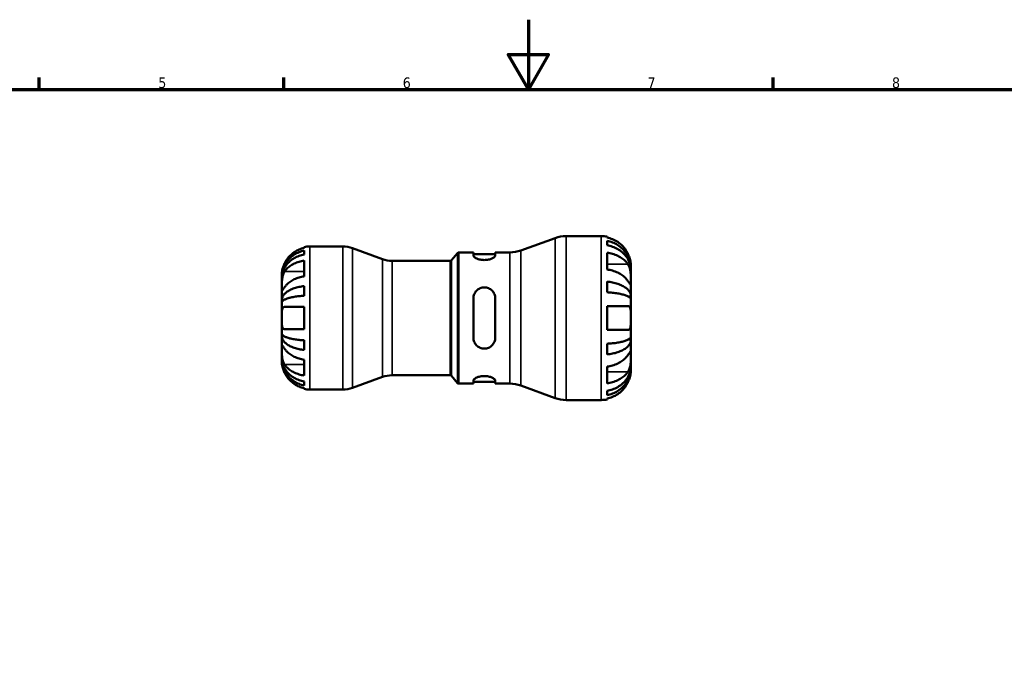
# Model space of a CAD drawing. Header units: millimetres. Extents: x 0 to 905, y -151 to 594.
# Tile 6 of 11: x 275 to 557, y 405 to 594. Entities that reach past the tile are written whole.
import ezdxf

# ---------------------------------------------------------------- set-up
doc = ezdxf.new("R2010")
doc.units = ezdxf.units.MM
for name, color, linetype, lineweight in [('Border (ANSI)', 7, 'Continuous', 70), ('Visible (ANSI)', 7, 'Continuous', 50), ('Visible Narrow (ANSI)', 7, 'Continuous', 35)]:
    doc.layers.add(name, color=color, linetype=linetype, lineweight=lineweight)
doc.styles.add('Note Text (ANSI)', font='tahoma.ttf')

# ---------------------------------------------------------------- blocks, each defined once
blk = doc.blocks.new('Borders Default Border')
at = {"layer": 'Border (ANSI)'}
for p, q in [((280.33, 574), (280.33, 577.45)), ((350.42, 574), (350.42, 577.45)), ((490.58, 574), (490.58, 577.45))]:
    blk.add_line(p, q, dxfattribs=at)
at = {"layer": 'Border (ANSI)', "flags": 128}
for points in [[(420.5, 594), (420.5, 574), (414.73, 584), (426.27, 584), (420.5, 574)], [(20, 20), (20, 574), (821, 574), (821, 20), (20, 20)]]:
    blk.add_lwpolyline(points, dxfattribs=at)
at = {"layer": 'Border (ANSI)', "color": 230, "true_color": 0xff0080, "char_height": 3.05, "attachment_point": 7, "style": 'Note Text (ANSI)'}
for s, insert in [('5', (314.48, 574.34)), ('6', (384.49, 574.34)), ('7', (454.6, 574.4)), ('8', (524.63, 574.33))]:
    blk.add_mtext(s, dxfattribs=dict(at, insert=insert))

msp = doc.modelspace()

# ---------------------------------------------------------------- linework, layer by layer
at = {"layer": 'Visible (ANSI)'}
for p, q in [((418.328, 527.855), (428.126, 531.421)), ((431.341, 531.988), (441.344, 531.988)), ((443.044, 531.816), (443.044, 531.567)), ((443.044, 530.622), (443.044, 529.349)), ((356.244, 528.573), (356.244, 528.827)), ((356.244, 526.656), (356.244, 527.8)), ((357.844, 528.988), (367.298, 528.988)), ((378.65, 525.383), (370.102, 528.494)), ((356.244, 520.428), (356.244, 524.953)), ((381.454, 524.888), (398.111, 524.888)), ((398.494, 525.067), (400.208, 527.11)), ((400.591, 527.288), (404.727, 527.288)), ((404.727, 527.288), (404.727, 526.422)), ((404.727, 526.818), (410.977, 526.818)), ((410.977, 527.288), (415.113, 527.288)), ((410.977, 526.422), (410.977, 527.288)), ((443.044, 527.212), (443.044, 522.403)), ((449.844, 522.53), (449.832, 522.53)), ((449.844, 522.53), (449.844, 523.488)), ((449.844, 522.147), (449.844, 522.53)), ((449.844, 519.095), (449.844, 522.147)), ((349.844, 520.184), (349.844, 520.988)), ((349.844, 519.878), (349.844, 520.184)), ((349.844, 520.184), (349.852, 520.184)), ((349.844, 517.327), (349.844, 519.878)), ((449.844, 514.687), (449.844, 519.095)), ((349.844, 513.639), (349.844, 517.327)), ((356.244, 514.869), (356.244, 517.631)), ((443.044, 518.929), (443.044, 515.856)), ((349.844, 512.9), (349.844, 513.639)), ((349.844, 513.639), (350.403, 513.639)), ((404.727, 514.128), (404.727, 502.848)), ((410.977, 502.848), (410.977, 514.128)), ((449.844, 514.687), (449.009, 514.687)), ((449.844, 513.763), (449.844, 514.687)), ((449.844, 508.488), (449.844, 513.763)), ((349.844, 508.488), (349.844, 512.9)), ((356.244, 505.288), (356.244, 511.688)), ((443.044, 511.888), (443.044, 505.088)), ((349.844, 504.077), (349.844, 508.488)), ((449.844, 503.213), (449.844, 508.488)), ((349.844, 503.338), (349.844, 504.077)), ((349.844, 499.649), (349.844, 503.338)), ((349.844, 503.338), (350.403, 503.338)), ((356.244, 499.345), (356.244, 502.107)), ((449.844, 502.289), (449.009, 502.289)), ((449.844, 502.289), (449.844, 503.213)), ((449.844, 497.882), (449.844, 502.289)), ((349.844, 497.099), (349.844, 499.649)), ((443.044, 501.12), (443.044, 498.047)), ((349.844, 496.793), (349.844, 497.099)), ((349.844, 495.988), (349.844, 496.793)), ((349.844, 496.793), (349.852, 496.793)), ((356.244, 492.023), (356.244, 496.549)), ((449.844, 494.829), (449.844, 497.882)), ((443.044, 494.573), (443.044, 489.765)), ((449.844, 494.446), (449.832, 494.446)), ((449.844, 494.446), (449.844, 494.829)), ((449.844, 493.488), (449.844, 494.446)), ((378.65, 491.594), (370.102, 488.483)), ((381.454, 492.088), (398.111, 492.088)), ((398.494, 491.91), (400.208, 489.867)), ((356.244, 489.177), (356.244, 490.321)), ((356.244, 488.15), (356.244, 488.403)), ((357.844, 487.988), (367.298, 487.988)), ((400.591, 489.688), (404.727, 489.688)), ((404.727, 490.554), (404.727, 489.688)), ((404.727, 490.158), (410.977, 490.158)), ((410.977, 489.688), (410.977, 490.554)), ((410.977, 489.688), (415.113, 489.688)), ((418.328, 489.121), (428.126, 485.555)), ((443.044, 487.627), (443.044, 486.354)), ((443.044, 485.409), (443.044, 485.16)), ((431.341, 484.988), (441.344, 484.988))]:
    msp.add_line(p, q, dxfattribs=at)
for centre, radius, start, end in [((431.341, 522.588), 9.4, 90, 110), ((441.344, 523.488), 8.5, 78.46304, 90), ((357.844, 520.988), 8, 90, 101.53696), ((367.298, 520.788), 8.2, 70, 90), ((415.113, 536.688), 9.4, 270, 290), ((381.454, 533.088), 8.2, 250, 270), ((398.111, 525.388), 0.5, 270, 320), ((400.591, 526.788), 0.5, 90, 140), ((381.454, 483.888), 8.2, 90, 110), ((398.111, 491.588), 0.5, 40, 90), ((357.844, 495.988), 8, 258.46304, 270), ((367.298, 496.188), 8.2, 270, 290), ((400.591, 490.188), 0.5, 220, 270), ((415.113, 480.288), 9.4, 70, 90), ((431.341, 494.388), 9.4, 250, 270), ((441.344, 493.488), 8.5, 270, 281.53696)]:
    msp.add_arc(centre, radius, start, end, dxfattribs=at)
for points, knots in [([(448.991, 526.888), (448.822, 527.241), (448.622, 527.596), (448.079, 528.418), (447.708, 528.865), (446.964, 529.614), (446.524, 529.984), (445.574, 530.623), (445.065, 530.892), (444.113, 531.288), (443.585, 531.456), (443.044, 531.567)], [4.23093042, 4.23093042, 4.23093042, 4.23093042, 4.3428817, 4.3428817, 4.50193085, 4.50193085, 4.65940231, 4.65940231, 4.81687376, 4.81687376, 4.96885244, 4.96885244, 4.96885244, 4.96885244]), ([(443.044, 530.622), (443.589, 530.514), (444.122, 530.352), (445.078, 529.968), (445.587, 529.709), (446.538, 529.093), (446.979, 528.736), (447.721, 528.016), (448.09, 527.588), (448.726, 526.664), (448.994, 526.17), (449.396, 525.227), (449.568, 524.692), (449.792, 523.599), (449.844, 523.041), (449.844, 522.53)], [0.1612592, 0.1612592, 0.1612592, 0.1612592, 0.3143896, 0.3143896, 0.4717689, 0.4717689, 0.6291481, 0.6291481, 0.7868677, 0.7868677, 0.9445873, 0.9445873, 1.1029117, 1.1029117, 1.2612362, 1.2612362, 1.2612362, 1.2612362]), ([(349.844, 520.184), (349.844, 520.665), (349.892, 521.19), (350.103, 522.219), (350.265, 522.722), (350.644, 523.609), (350.895, 524.075), (351.494, 524.944), (351.841, 525.347), (352.54, 526.024), (352.955, 526.36), (353.85, 526.94), (354.329, 527.184), (355.229, 527.545), (355.73, 527.698), (356.244, 527.8)], [3.5727317, 3.5727317, 3.5727317, 3.5727317, 3.721745, 3.721745, 3.8707582, 3.8707582, 4.019183, 4.019183, 4.1676079, 4.1676079, 4.3157226, 4.3157226, 4.4638373, 4.4638373, 4.6079695, 4.6079695, 4.6079695, 4.6079695]), ([(356.244, 528.573), (355.736, 528.468), (355.24, 528.311), (354.345, 527.938), (353.866, 527.685), (352.972, 527.083), (352.558, 526.734), (351.857, 526.029), (351.508, 525.606), (351.001, 524.839), (350.817, 524.513), (350.661, 524.188)], [0.1517835, 0.1517835, 0.1517835, 0.1517835, 0.29453183, 0.29453183, 0.44272575, 0.44272575, 0.59091966, 0.59091966, 0.74090906, 0.74090906, 0.84386421, 0.84386421, 0.84386421, 0.84386421]), ([(449.844, 522.147), (449.844, 522.602), (449.792, 523.099), (449.568, 524.071), (449.396, 524.548), (448.994, 525.386), (448.726, 525.827), (448.09, 526.648), (447.721, 527.03), (446.979, 527.671), (446.538, 527.988), (445.587, 528.537), (445.078, 528.767), (444.122, 529.109), (443.589, 529.253), (443.044, 529.349)], [3.7932649, 3.7932649, 3.7932649, 3.7932649, 3.9515893, 3.9515893, 4.1099138, 4.1099138, 4.2676333, 4.2676333, 4.4253529, 4.4253529, 4.5827321, 4.5827321, 4.7401114, 4.7401114, 4.8932418, 4.8932418, 4.8932418, 4.8932418]), ([(356.244, 526.656), (355.73, 526.565), (355.229, 526.429), (354.329, 526.107), (353.85, 525.891), (352.955, 525.375), (352.54, 525.076), (351.841, 524.473), (351.494, 524.114), (350.895, 523.34), (350.644, 522.926), (350.265, 522.137), (350.103, 521.689), (349.892, 520.773), (349.844, 520.306), (349.844, 519.878)], [0.1517731, 0.1517731, 0.1517731, 0.1517731, 0.2959053, 0.2959053, 0.44402, 0.44402, 0.5921347, 0.5921347, 0.7405595, 0.7405595, 0.8889844, 0.8889844, 1.0379976, 1.0379976, 1.1870108, 1.1870108, 1.1870108, 1.1870108]), ([(350.661, 521.853), (350.814, 522.077), (350.993, 522.303), (351.492, 522.84), (351.838, 523.138), (352.535, 523.639), (352.951, 523.888), (353.847, 524.318), (354.328, 524.498), (355.229, 524.765), (355.73, 524.878), (356.244, 524.953)], [4.03221701, 4.03221701, 4.03221701, 4.03221701, 4.13285074, 4.13285074, 4.282082, 4.282082, 4.43105495, 4.43105495, 4.5800279, 4.5800279, 4.72427535, 4.72427535, 4.72427535, 4.72427535]), ([(410.977, 526.422), (410.977, 526.295), (410.895, 526.145), (410.565, 525.84), (410.317, 525.685), (409.76, 525.435), (409.418, 525.321), (408.661, 525.162), (408.246, 525.12), (407.458, 525.12), (407.043, 525.162), (406.286, 525.321), (405.944, 525.435), (405.387, 525.685), (405.139, 525.84), (404.809, 526.145), (404.727, 526.295), (404.727, 526.422)], [0.4777157, 0.4777157, 0.4777157, 0.4777157, 0.60452177, 0.60452177, 0.73132784, 0.73132784, 0.84943648, 0.84943648, 0.96754512, 0.96754512, 1.08565376, 1.08565376, 1.2037624, 1.2037624, 1.33056847, 1.33056847, 1.45737454, 1.45737454, 1.45737454, 1.45737454]), ([(443.044, 527.212), (443.585, 527.133), (444.113, 527.014), (445.065, 526.734), (445.574, 526.544), (446.524, 526.092), (446.964, 525.831), (447.708, 525.301), (448.079, 524.985), (448.622, 524.404), (448.822, 524.152), (448.991, 523.903)], [0.16126903, 0.16126903, 0.16126903, 0.16126903, 0.31324771, 0.31324771, 0.47071916, 0.47071916, 0.62819062, 0.62819062, 0.78723977, 0.78723977, 0.89919105, 0.89919105, 0.89919105, 0.89919105]), ([(449.844, 523.488), (449.844, 523.488), (449.844, 523.514), (449.842, 523.621), (449.841, 523.706), (449.825, 523.975), (449.808, 524.182), (449.736, 524.659), (449.685, 524.918), (449.561, 525.397), (449.5, 525.604), (449.357, 526.027), (449.276, 526.24), (449.125, 526.599), (449.059, 526.744), (448.991, 526.888)], [-2.34948691, -2.34948691, -2.34948691, -2.34948691, -2.27660007, -2.27660007, -2.19809806, -2.19809806, -2.08912241, -2.08912241, -1.98972633, -1.98972633, -1.9192317, -1.9192317, -1.84946774, -1.84946774, -1.80150587, -1.80150587, -1.80150587, -1.80150587]), ([(350.661, 524.188), (350.645, 524.155), (350.629, 524.121), (350.529, 523.907), (350.45, 523.724), (350.318, 523.389), (350.264, 523.237), (350.156, 522.914), (350.106, 522.745), (349.994, 522.316), (349.946, 522.072), (349.872, 521.594), (349.856, 521.382), (349.842, 521.072), (349.844, 520.988), (349.844, 520.988)], [-0.51941856, -0.51941856, -0.51941856, -0.51941856, -0.50814121, -0.50814121, -0.44746114, -0.44746114, -0.39689748, -0.39689748, -0.33842903, -0.33842903, -0.24344262, -0.24344262, -0.12683785, -0.12683785, 0, 0, 0, 0]), ([(349.844, 517.327), (349.844, 517.475), (349.844, 517.636), (349.845, 517.995), (349.846, 518.192), (349.857, 518.717), (349.871, 519.052), (349.932, 519.708), (349.978, 520.021), (350.09, 520.535), (350.146, 520.738), (350.277, 521.12), (350.35, 521.296), (350.503, 521.602), (350.58, 521.733), (350.661, 521.853)], [0, 0, 0, 0, 0.0626039, 0.0626039, 0.12946018, 0.12946018, 0.23227607, 0.23227607, 0.32766079, 0.32766079, 0.39439512, 0.39439512, 0.45981717, 0.45981717, 0.51643089, 0.51643089, 0.51643089, 0.51643089]), ([(448.991, 519.095), (448.822, 519.344), (448.622, 519.596), (448.079, 520.176), (447.708, 520.493), (446.964, 521.022), (446.524, 521.284), (445.574, 521.736), (445.065, 521.926), (444.113, 522.206), (443.585, 522.325), (443.044, 522.403)], [4.23093042, 4.23093042, 4.23093042, 4.23093042, 4.3428817, 4.3428817, 4.50193085, 4.50193085, 4.65940231, 4.65940231, 4.81687376, 4.81687376, 4.96885244, 4.96885244, 4.96885244, 4.96885244]), ([(448.991, 523.903), (449.057, 523.804), (449.121, 523.699), (449.272, 523.414), (449.354, 523.228), (449.499, 522.827), (449.56, 522.614), (449.684, 522.082), (449.735, 521.758), (449.814, 521.01), (449.83, 520.594), (449.846, 519.79), (449.844, 519.412), (449.844, 519.095)], [-0.54800492, -0.54800492, -0.54800492, -0.54800492, -0.50163795, -0.50163795, -0.43114733, -0.43114733, -0.36039477, -0.36039477, -0.2614819, -0.2614819, -0.13473535, -0.13473535, 0, 0, 0, 0]), ([(356.244, 520.428), (355.736, 520.353), (355.24, 520.242), (354.345, 519.978), (353.866, 519.8), (352.972, 519.374), (352.558, 519.128), (351.857, 518.629), (351.508, 518.33), (351.001, 517.788), (350.817, 517.556), (350.661, 517.327)], [0.1517835, 0.1517835, 0.1517835, 0.1517835, 0.29453183, 0.29453183, 0.44272575, 0.44272575, 0.59091966, 0.59091966, 0.74090906, 0.74090906, 0.84386421, 0.84386421, 0.84386421, 0.84386421]), ([(449.844, 519.095), (449.844, 518.935), (449.844, 518.792), (449.843, 518.534), (449.841, 518.423), (449.83, 518.201), (449.815, 518.123), (449.748, 518.086), (449.699, 518.119), (449.576, 518.259), (449.515, 518.339), (449.373, 518.535), (449.294, 518.649), (449.138, 518.876), (449.067, 518.982), (448.991, 519.095)], [0, 0, 0, 0, 0.06766865, 0.06766865, 0.13975333, 0.13975333, 0.24973655, 0.24973655, 0.35337236, 0.35337236, 0.42533732, 0.42533732, 0.49522496, 0.49522496, 0.54828965, 0.54828965, 0.54828965, 0.54828965]), ([(350.661, 517.327), (350.593, 517.228), (350.529, 517.133), (350.383, 516.922), (350.305, 516.811), (350.17, 516.627), (350.112, 516.552), (349.999, 516.423), (349.952, 516.386), (349.874, 516.395), (349.857, 516.477), (349.842, 516.792), (349.844, 517.028), (349.844, 517.327)], [-0.51605321, -0.51605321, -0.51605321, -0.51605321, -0.46927389, -0.46927389, -0.40272959, -0.40272959, -0.33754407, -0.33754407, -0.24860938, -0.24860938, -0.12674173, -0.12674173, 0, 0, 0, 0]), ([(349.844, 513.639), (349.844, 513.891), (349.892, 514.166), (350.103, 514.705), (350.264, 514.968), (350.642, 515.433), (350.893, 515.677), (351.491, 516.132), (351.838, 516.344), (352.536, 516.699), (352.951, 516.875), (353.847, 517.18), (354.326, 517.308), (355.227, 517.498), (355.73, 517.578), (356.244, 517.631)], [3.5727327, 3.5727327, 3.5727327, 3.5727327, 3.7216131, 3.7216131, 3.8704935, 3.8704935, 4.0187864, 4.0187864, 4.1670792, 4.1670792, 4.3153265, 4.3153265, 4.4635739, 4.4635739, 4.6079654, 4.6079654, 4.6079654, 4.6079654]), ([(404.727, 514.128), (404.727, 514.531), (404.809, 514.957), (405.139, 515.736), (405.387, 516.09), (405.944, 516.632), (406.286, 516.863), (407.043, 517.174), (407.458, 517.253), (407.852, 517.253), (408.254, 517.253), (408.677, 517.171), (409.446, 516.848), (409.791, 516.608), (410.34, 516.059), (410.579, 515.709), (410.898, 514.942), (410.977, 514.524), (410.977, 514.128)], [-0.48982942, -0.48982942, -0.48982942, -0.48982942, -0.36302335, -0.36302335, -0.23621728, -0.23621728, -0.11810864, -0.11810864, 0, 0, 0, 0.12056914, 0.12056914, 0.24113828, 0.24113828, 0.3654972, 0.3654972, 0.48985612, 0.48985612, 0.48985612, 0.48985612]), ([(443.044, 518.929), (443.589, 518.873), (444.122, 518.788), (445.078, 518.586), (445.587, 518.451), (446.538, 518.128), (446.979, 517.941), (447.721, 517.563), (448.09, 517.339), (448.726, 516.854), (448.994, 516.595), (449.396, 516.101), (449.568, 515.821), (449.792, 515.248), (449.844, 514.955), (449.844, 514.687)], [0.1612592, 0.1612592, 0.1612592, 0.1612592, 0.3143896, 0.3143896, 0.4717689, 0.4717689, 0.6291481, 0.6291481, 0.7868677, 0.7868677, 0.9445873, 0.9445873, 1.1029117, 1.1029117, 1.2612362, 1.2612362, 1.2612362, 1.2612362]), ([(356.244, 514.869), (355.73, 514.843), (355.227, 514.803), (354.326, 514.71), (353.847, 514.647), (352.951, 514.496), (352.536, 514.409), (351.838, 514.234), (351.491, 514.13), (350.893, 513.905), (350.642, 513.785), (350.264, 513.556), (350.103, 513.426), (349.892, 513.16), (349.844, 513.024), (349.844, 512.9)], [0.1517782, 0.1517782, 0.1517782, 0.1517782, 0.2961697, 0.2961697, 0.444417, 0.444417, 0.5926644, 0.5926644, 0.7409572, 0.7409572, 0.88925, 0.88925, 1.0381304, 1.0381304, 1.1870109, 1.1870109, 1.1870109, 1.1870109]), ([(449.844, 513.763), (449.844, 513.895), (449.792, 514.04), (449.568, 514.322), (449.396, 514.461), (448.994, 514.705), (448.726, 514.832), (448.09, 515.071), (447.721, 515.182), (446.979, 515.368), (446.538, 515.461), (445.587, 515.62), (445.078, 515.687), (444.122, 515.786), (443.589, 515.828), (443.044, 515.856)], [3.7932655, 3.7932655, 3.7932655, 3.7932655, 3.95159, 3.95159, 4.1099144, 4.1099144, 4.267634, 4.267634, 4.4253535, 4.4253535, 4.5827328, 4.5827328, 4.740112, 4.740112, 4.8932424, 4.8932424, 4.8932424, 4.8932424]), ([(349.844, 508.488), (349.844, 508.892), (349.842, 509.293), (349.854, 509.989), (349.866, 510.286), (349.924, 510.798), (349.968, 511.012), (350.08, 511.304), (350.135, 511.402), (350.266, 511.554), (350.339, 511.608), (350.495, 511.673), (350.575, 511.688), (350.661, 511.688)], [-2.21111993, -2.21111993, -2.21111993, -2.21111993, -2.0898399, -2.0898399, -1.98614814, -1.98614814, -1.88775858, -1.88775858, -1.81973063, -1.81973063, -1.75376732, -1.75376732, -1.69399568, -1.69399568, -1.69399568, -1.69399568]), ([(350.661, 511.688), (350.817, 511.688), (351.001, 511.688), (351.508, 511.688), (351.857, 511.688), (352.558, 511.688), (352.972, 511.688), (353.866, 511.688), (354.345, 511.688), (355.24, 511.688), (355.736, 511.688), (356.244, 511.688)], [4.03217579, 4.03217579, 4.03217579, 4.03217579, 4.13513094, 4.13513094, 4.28512034, 4.28512034, 4.43331426, 4.43331426, 4.58150818, 4.58150818, 4.72425651, 4.72425651, 4.72425651, 4.72425651]), ([(443.044, 511.888), (443.585, 511.888), (444.113, 511.888), (445.065, 511.888), (445.574, 511.888), (446.524, 511.888), (446.964, 511.888), (447.708, 511.888), (448.079, 511.888), (448.622, 511.888), (448.822, 511.888), (448.991, 511.888)], [0.16126903, 0.16126903, 0.16126903, 0.16126903, 0.31324771, 0.31324771, 0.47071916, 0.47071916, 0.62819062, 0.62819062, 0.78723977, 0.78723977, 0.89919105, 0.89919105, 0.89919105, 0.89919105]), ([(448.991, 511.888), (449.062, 511.888), (449.13, 511.878), (449.282, 511.829), (449.362, 511.78), (449.505, 511.638), (449.566, 511.545), (449.687, 511.271), (449.736, 511.074), (449.814, 510.54), (449.83, 510.185), (449.846, 509.382), (449.844, 508.937), (449.844, 508.488)], [-0.54830695, -0.54830695, -0.54830695, -0.54830695, -0.49851869, -0.49851869, -0.42907829, -0.42907829, -0.35832281, -0.35832281, -0.26144982, -0.26144982, -0.13474822, -0.13474822, 0, 0, 0, 0]), ([(350.661, 505.288), (350.596, 505.288), (350.533, 505.297), (350.387, 505.342), (350.308, 505.389), (350.171, 505.525), (350.113, 505.612), (349.999, 505.864), (349.952, 506.043), (349.874, 506.543), (349.857, 506.883), (349.842, 507.648), (349.844, 508.066), (349.844, 508.488)], [-0.5159245, -0.5159245, -0.5159245, -0.5159245, -0.47074715, -0.47074715, -0.40311077, -0.40311077, -0.33740557, -0.33740557, -0.24866964, -0.24866964, -0.12673966, -0.12673966, 0, 0, 0, 0]), ([(449.844, 508.488), (449.844, 508.245), (449.844, 508.003), (449.842, 507.51), (449.841, 507.262), (449.825, 506.698), (449.808, 506.398), (449.736, 505.9), (449.685, 505.699), (449.561, 505.424), (449.5, 505.332), (449.357, 505.192), (449.276, 505.144), (449.125, 505.097), (449.059, 505.088), (448.991, 505.088)], [-2.34948691, -2.34948691, -2.34948691, -2.34948691, -2.27660007, -2.27660007, -2.19809806, -2.19809806, -2.08912241, -2.08912241, -1.98972633, -1.98972633, -1.9192317, -1.9192317, -1.84946774, -1.84946774, -1.80150587, -1.80150587, -1.80150587, -1.80150587]), ([(356.244, 505.288), (355.73, 505.288), (355.229, 505.288), (354.328, 505.288), (353.847, 505.288), (352.951, 505.288), (352.535, 505.288), (351.838, 505.288), (351.492, 505.288), (350.993, 505.288), (350.814, 505.288), (350.661, 505.288)], [0.15181312, 0.15181312, 0.15181312, 0.15181312, 0.29606056, 0.29606056, 0.44503351, 0.44503351, 0.59400646, 0.59400646, 0.74323773, 0.74323773, 0.84387145, 0.84387145, 0.84387145, 0.84387145]), ([(448.991, 505.088), (448.822, 505.088), (448.622, 505.088), (448.079, 505.088), (447.708, 505.088), (446.964, 505.088), (446.524, 505.088), (445.574, 505.088), (445.065, 505.088), (444.113, 505.088), (443.585, 505.088), (443.044, 505.088)], [4.23094665, 4.23094665, 4.23094665, 4.23094665, 4.34289793, 4.34289793, 4.50194708, 4.50194708, 4.65941853, 4.65941853, 4.81688999, 4.81688999, 4.96886866, 4.96886866, 4.96886866, 4.96886866]), ([(349.844, 504.077), (349.844, 503.952), (349.892, 503.816), (350.103, 503.55), (350.265, 503.42), (350.644, 503.191), (350.895, 503.07), (351.494, 502.846), (351.841, 502.741), (352.54, 502.566), (352.955, 502.479), (353.85, 502.329), (354.329, 502.266), (355.229, 502.173), (355.73, 502.133), (356.244, 502.107)], [3.5727317, 3.5727317, 3.5727317, 3.5727317, 3.721745, 3.721745, 3.8707582, 3.8707582, 4.019183, 4.019183, 4.1676079, 4.1676079, 4.3157226, 4.3157226, 4.4638373, 4.4638373, 4.6079695, 4.6079695, 4.6079695, 4.6079695]), ([(356.244, 499.345), (355.73, 499.398), (355.229, 499.479), (354.329, 499.668), (353.85, 499.796), (352.955, 500.1), (352.54, 500.276), (351.841, 500.631), (351.494, 500.842), (350.895, 501.298), (350.644, 501.542), (350.265, 502.007), (350.103, 502.271), (349.892, 502.81), (349.844, 503.085), (349.844, 503.338)], [0.1517731, 0.1517731, 0.1517731, 0.1517731, 0.2959053, 0.2959053, 0.44402, 0.44402, 0.5921347, 0.5921347, 0.7405595, 0.7405595, 0.8889844, 0.8889844, 1.0379976, 1.0379976, 1.1870108, 1.1870108, 1.1870108, 1.1870108]), ([(410.977, 502.848), (410.977, 502.445), (410.895, 502.019), (410.565, 501.24), (410.317, 500.886), (409.76, 500.345), (409.418, 500.113), (408.661, 499.802), (408.246, 499.723), (407.45, 499.723), (407.027, 499.805), (406.258, 500.128), (405.912, 500.368), (405.363, 500.917), (405.124, 501.267), (404.806, 502.035), (404.727, 502.453), (404.727, 502.848)], [0.4777157, 0.4777157, 0.4777157, 0.4777157, 0.60452177, 0.60452177, 0.73132784, 0.73132784, 0.84943648, 0.84943648, 0.96754512, 0.96754512, 1.08811426, 1.08811426, 1.2086834, 1.2086834, 1.33304232, 1.33304232, 1.45740124, 1.45740124, 1.45740124, 1.45740124]), ([(443.044, 501.12), (443.589, 501.148), (444.122, 501.19), (445.078, 501.289), (445.587, 501.356), (446.538, 501.516), (446.979, 501.608), (447.721, 501.794), (448.09, 501.905), (448.726, 502.144), (448.994, 502.272), (449.396, 502.516), (449.568, 502.654), (449.792, 502.937), (449.844, 503.081), (449.844, 503.213)], [0.1612592, 0.1612592, 0.1612592, 0.1612592, 0.3143896, 0.3143896, 0.4717689, 0.4717689, 0.6291481, 0.6291481, 0.7868677, 0.7868677, 0.9445873, 0.9445873, 1.1029117, 1.1029117, 1.2612362, 1.2612362, 1.2612362, 1.2612362]), ([(449.844, 502.289), (449.844, 502.021), (449.792, 501.729), (449.568, 501.156), (449.396, 500.875), (448.994, 500.381), (448.726, 500.122), (448.09, 499.638), (447.721, 499.413), (446.979, 499.036), (446.538, 498.849), (445.587, 498.526), (445.078, 498.39), (444.122, 498.189), (443.589, 498.104), (443.044, 498.047)], [3.7932655, 3.7932655, 3.7932655, 3.7932655, 3.95159, 3.95159, 4.1099144, 4.1099144, 4.267634, 4.267634, 4.4253535, 4.4253535, 4.5827328, 4.5827328, 4.740112, 4.740112, 4.8932424, 4.8932424, 4.8932424, 4.8932424]), ([(350.661, 495.124), (350.593, 495.223), (350.529, 495.331), (350.383, 495.608), (350.305, 495.785), (350.17, 496.161), (350.112, 496.357), (349.999, 496.842), (349.952, 497.132), (349.874, 497.831), (349.857, 498.231), (349.842, 498.996), (349.844, 499.351), (349.844, 499.649)], [-0.51605321, -0.51605321, -0.51605321, -0.51605321, -0.46927389, -0.46927389, -0.40272959, -0.40272959, -0.33754407, -0.33754407, -0.24860938, -0.24860938, -0.12674173, -0.12674173, 0, 0, 0, 0]), ([(349.844, 499.649), (349.844, 499.797), (349.844, 499.93), (349.845, 500.17), (349.846, 500.274), (349.857, 500.484), (349.871, 500.559), (349.932, 500.6), (349.978, 500.573), (350.09, 500.452), (350.146, 500.381), (350.277, 500.205), (350.35, 500.101), (350.503, 499.881), (350.58, 499.769), (350.661, 499.649)], [0, 0, 0, 0, 0.0626039, 0.0626039, 0.12946018, 0.12946018, 0.23227607, 0.23227607, 0.32766079, 0.32766079, 0.39439512, 0.39439512, 0.45981717, 0.45981717, 0.51643089, 0.51643089, 0.51643089, 0.51643089]), ([(350.661, 499.649), (350.817, 499.42), (351.001, 499.189), (351.508, 498.647), (351.857, 498.348), (352.558, 497.849), (352.972, 497.602), (353.866, 497.177), (354.345, 496.998), (355.24, 496.734), (355.736, 496.623), (356.244, 496.549)], [4.03222394, 4.03222394, 4.03222394, 4.03222394, 4.13517909, 4.13517909, 4.28516849, 4.28516849, 4.43336241, 4.43336241, 4.58155632, 4.58155632, 4.72430465, 4.72430465, 4.72430465, 4.72430465]), ([(349.844, 497.099), (349.844, 496.671), (349.892, 496.203), (350.103, 495.288), (350.265, 494.84), (350.644, 494.05), (350.895, 493.636), (351.494, 492.863), (351.841, 492.503), (352.54, 491.901), (352.955, 491.602), (353.85, 491.086), (354.329, 490.869), (355.229, 490.547), (355.73, 490.411), (356.244, 490.321)], [3.5727327, 3.5727327, 3.5727327, 3.5727327, 3.7217459, 3.7217459, 3.8707592, 3.8707592, 4.019184, 4.019184, 4.1676089, 4.1676089, 4.3157236, 4.3157236, 4.4638383, 4.4638383, 4.6079705, 4.6079705, 4.6079705, 4.6079705]), ([(356.244, 489.177), (355.73, 489.278), (355.229, 489.431), (354.329, 489.793), (353.85, 490.036), (352.955, 490.616), (352.54, 490.952), (351.841, 491.629), (351.494, 492.033), (350.895, 492.902), (350.644, 493.367), (350.265, 494.254), (350.103, 494.758), (349.892, 495.786), (349.844, 496.312), (349.844, 496.793)], [0.1517731, 0.1517731, 0.1517731, 0.1517731, 0.2959053, 0.2959053, 0.44402, 0.44402, 0.5921347, 0.5921347, 0.7405595, 0.7405595, 0.8889844, 0.8889844, 1.0379976, 1.0379976, 1.1870108, 1.1870108, 1.1870108, 1.1870108]), ([(443.044, 494.573), (443.585, 494.652), (444.113, 494.77), (445.065, 495.051), (445.574, 495.241), (446.524, 495.692), (446.964, 495.954), (447.708, 496.483), (448.079, 496.8), (448.622, 497.381), (448.822, 497.632), (448.991, 497.882)], [0.16126903, 0.16126903, 0.16126903, 0.16126903, 0.31324771, 0.31324771, 0.47071916, 0.47071916, 0.62819062, 0.62819062, 0.78723977, 0.78723977, 0.89919105, 0.89919105, 0.89919105, 0.89919105]), ([(448.991, 497.882), (449.057, 497.98), (449.121, 498.074), (449.272, 498.295), (449.354, 498.414), (449.499, 498.615), (449.56, 498.697), (449.684, 498.843), (449.735, 498.883), (449.814, 498.868), (449.83, 498.782), (449.846, 498.45), (449.844, 498.199), (449.844, 497.882)], [-0.54800492, -0.54800492, -0.54800492, -0.54800492, -0.50163795, -0.50163795, -0.43114733, -0.43114733, -0.36039477, -0.36039477, -0.2614819, -0.2614819, -0.13473535, -0.13473535, 0, 0, 0, 0]), ([(449.844, 497.882), (449.844, 497.722), (449.844, 497.547), (449.843, 497.159), (449.841, 496.946), (449.83, 496.382), (449.815, 496.022), (449.748, 495.315), (449.699, 494.975), (449.576, 494.42), (449.515, 494.203), (449.373, 493.797), (449.294, 493.61), (449.138, 493.308), (449.067, 493.186), (448.991, 493.073)], [0, 0, 0, 0, 0.06766865, 0.06766865, 0.13975333, 0.13975333, 0.24973655, 0.24973655, 0.35337236, 0.35337236, 0.42533732, 0.42533732, 0.49522496, 0.49522496, 0.54828965, 0.54828965, 0.54828965, 0.54828965]), ([(349.844, 495.988), (349.844, 495.988), (349.842, 495.912), (349.854, 495.636), (349.866, 495.458), (349.924, 495.026), (349.968, 494.781), (350.08, 494.325), (350.135, 494.128), (350.266, 493.73), (350.339, 493.53), (350.495, 493.148), (350.575, 492.967), (350.661, 492.788)], [-2.21111993, -2.21111993, -2.21111993, -2.21111993, -2.0898399, -2.0898399, -1.98614814, -1.98614814, -1.88775858, -1.88775858, -1.81973063, -1.81973063, -1.75376732, -1.75376732, -1.69399568, -1.69399568, -1.69399568, -1.69399568]), ([(356.244, 492.023), (355.736, 492.097), (355.24, 492.209), (354.345, 492.473), (353.866, 492.651), (352.972, 493.077), (352.558, 493.323), (351.857, 493.822), (351.508, 494.121), (351.001, 494.663), (350.817, 494.895), (350.661, 495.124)], [0.1517835, 0.1517835, 0.1517835, 0.1517835, 0.29453183, 0.29453183, 0.44272575, 0.44272575, 0.59091966, 0.59091966, 0.74090906, 0.74090906, 0.84386421, 0.84386421, 0.84386421, 0.84386421]), ([(443.044, 487.627), (443.589, 487.723), (444.122, 487.868), (445.078, 488.209), (445.587, 488.44), (446.538, 488.988), (446.979, 489.306), (447.721, 489.946), (448.09, 490.328), (448.726, 491.15), (448.994, 491.59), (449.396, 492.429), (449.568, 492.905), (449.792, 493.878), (449.844, 494.374), (449.844, 494.829)], [0.1612592, 0.1612592, 0.1612592, 0.1612592, 0.3143896, 0.3143896, 0.4717689, 0.4717689, 0.6291481, 0.6291481, 0.7868677, 0.7868677, 0.9445873, 0.9445873, 1.1029117, 1.1029117, 1.2612362, 1.2612362, 1.2612362, 1.2612362]), ([(449.844, 494.446), (449.844, 493.935), (449.792, 493.377), (449.568, 492.284), (449.396, 491.749), (448.994, 490.807), (448.726, 490.312), (448.09, 489.389), (447.721, 488.96), (446.979, 488.24), (446.538, 487.883), (445.587, 487.267), (445.078, 487.008), (444.122, 486.625), (443.589, 486.462), (443.044, 486.354)], [3.7932649, 3.7932649, 3.7932649, 3.7932649, 3.9515893, 3.9515893, 4.1099138, 4.1099138, 4.2676333, 4.2676333, 4.4253529, 4.4253529, 4.5827321, 4.5827321, 4.7401114, 4.7401114, 4.8932418, 4.8932418, 4.8932418, 4.8932418]), ([(350.661, 492.788), (350.817, 492.464), (351.001, 492.137), (351.508, 491.37), (351.857, 490.947), (352.558, 490.242), (352.972, 489.893), (353.866, 489.292), (354.345, 489.039), (355.24, 488.666), (355.736, 488.508), (356.244, 488.403)], [4.03217579, 4.03217579, 4.03217579, 4.03217579, 4.13513094, 4.13513094, 4.28512034, 4.28512034, 4.43331426, 4.43331426, 4.58150818, 4.58150818, 4.72425651, 4.72425651, 4.72425651, 4.72425651]), ([(404.727, 490.554), (404.727, 490.681), (404.809, 490.831), (405.139, 491.136), (405.387, 491.291), (405.944, 491.541), (406.286, 491.656), (407.043, 491.814), (407.458, 491.856), (407.852, 491.856), (408.246, 491.856), (408.661, 491.814), (409.418, 491.656), (409.76, 491.541), (410.317, 491.291), (410.565, 491.136), (410.895, 490.831), (410.977, 490.681), (410.977, 490.554)], [-0.48982942, -0.48982942, -0.48982942, -0.48982942, -0.36302335, -0.36302335, -0.23621728, -0.23621728, -0.11810864, -0.11810864, 0, 0, 0, 0.11810864, 0.11810864, 0.23621728, 0.23621728, 0.36302335, 0.36302335, 0.48982942, 0.48982942, 0.48982942, 0.48982942]), ([(448.991, 493.073), (448.822, 492.824), (448.622, 492.573), (448.079, 491.992), (447.708, 491.675), (446.964, 491.146), (446.524, 490.884), (445.574, 490.432), (445.065, 490.242), (444.113, 489.962), (443.585, 489.844), (443.044, 489.765)], [4.23093042, 4.23093042, 4.23093042, 4.23093042, 4.3428817, 4.3428817, 4.50193085, 4.50193085, 4.65940231, 4.65940231, 4.81687376, 4.81687376, 4.96885244, 4.96885244, 4.96885244, 4.96885244]), ([(448.991, 490.088), (449.062, 490.238), (449.13, 490.389), (449.282, 490.754), (449.362, 490.966), (449.505, 491.388), (449.566, 491.595), (449.687, 492.067), (449.736, 492.319), (449.814, 492.832), (449.83, 493.065), (449.846, 493.399), (449.844, 493.488), (449.844, 493.488)], [-0.54830695, -0.54830695, -0.54830695, -0.54830695, -0.49851869, -0.49851869, -0.42907829, -0.42907829, -0.35832281, -0.35832281, -0.26144982, -0.26144982, -0.13474822, -0.13474822, 0, 0, 0, 0]), ([(443.044, 485.409), (443.585, 485.521), (444.113, 485.688), (445.065, 486.085), (445.574, 486.353), (446.524, 486.992), (446.964, 487.362), (447.708, 488.111), (448.079, 488.559), (448.622, 489.38), (448.822, 489.736), (448.991, 490.088)], [0.16126903, 0.16126903, 0.16126903, 0.16126903, 0.31324771, 0.31324771, 0.47071916, 0.47071916, 0.62819062, 0.62819062, 0.78723977, 0.78723977, 0.89919105, 0.89919105, 0.89919105, 0.89919105])]:
    msp.add_open_spline(points, degree=3, knots=knots, dxfattribs=at)
at = {"layer": 'Visible Narrow (ANSI)'}
for p, q in [((428.126, 485.837), (428.126, 531.139)), ((431.341, 531.699), (431.341, 485.278)), ((441.344, 485.278), (441.344, 531.699)), ((357.844, 488.241), (357.844, 528.736)), ((367.298, 488.241), (367.298, 528.736)), ((370.102, 528.247), (370.102, 488.729)), ((418.328, 527.617), (418.328, 489.36)), ((378.65, 491.802), (378.65, 525.175)), ((381.454, 524.686), (381.454, 492.29)), ((398.111, 492.29), (398.111, 524.686)), ((398.494, 524.863), (398.494, 492.114)), ((400.208, 490.096), (400.208, 526.88)), ((400.591, 527.057), (400.591, 489.92)), ((415.113, 489.92), (415.113, 527.057)), ((350.94, 521.853), (355.965, 521.853)), ((448.693, 523.903), (443.341, 523.903)), ((350.94, 495.124), (355.965, 495.124)), ((448.693, 493.073), (443.341, 493.073))]:
    msp.add_line(p, q, dxfattribs=at)

# ---------------------------------------------------------------- block references
msp.add_blockref('Borders Default Border', (0, 0))

doc.saveas('drawing.dxf')
